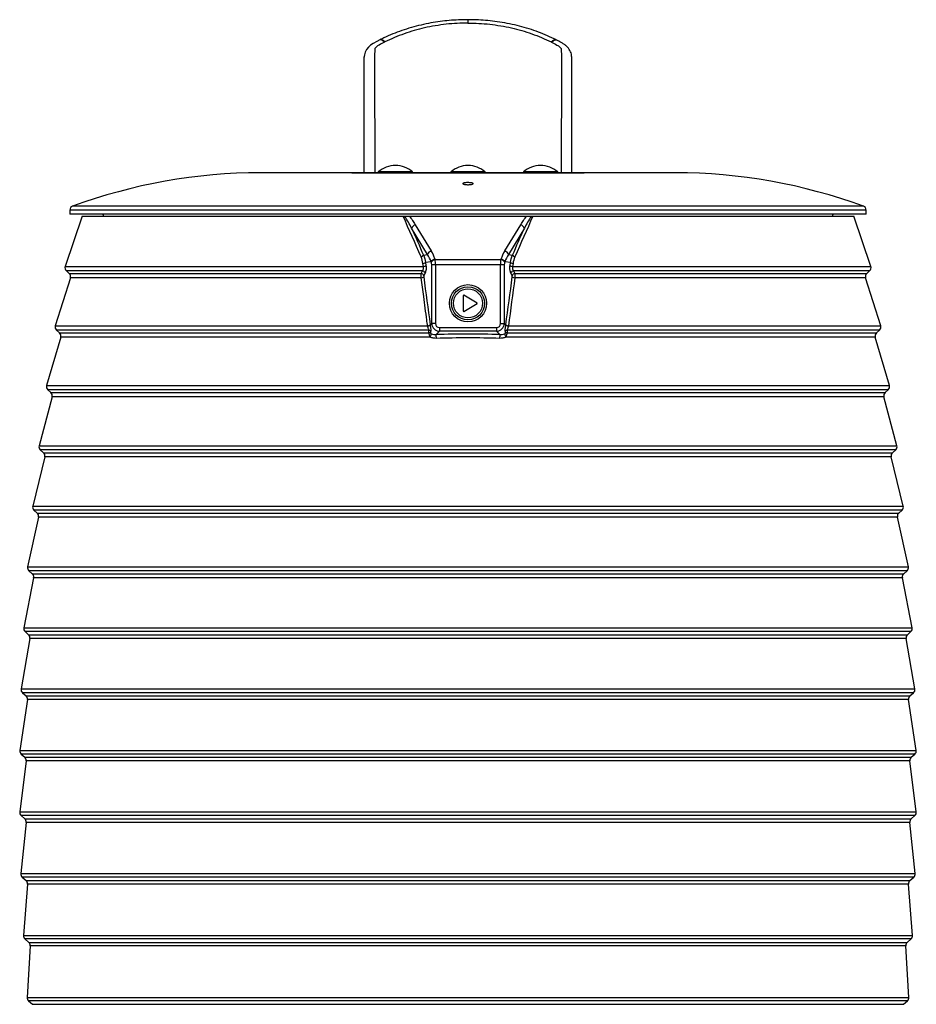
# Model space of a CAD drawing. Header units: millimetres. Extents: x 45 to 207, y 11 to 197.
# Tile 5 of 5: x 164 to 207, y 150 to 197. Entities that reach past the tile are written whole.
import ezdxf

# ---------------------------------------------------------------- set-up
doc = ezdxf.new("R2010")
doc.units = ezdxf.units.MM

msp = doc.modelspace()

# ---------------------------------------------------------------- linework, layer by layer
at = {"color": 7, "linetype": 'Continuous', "lineweight": 25}
for p, q in [((181.622, 196.218), (181.606, 196.21)), ((189.637, 196.218), (189.652, 196.21)), ((189.877, 196.322), (189.861, 196.33)), ((180.629, 189.914), (180.629, 195.507)), ((190.629, 195.484), (190.625, 195.526)), ((190.629, 189.914), (190.629, 195.522)), ((181.302, 189.954), (181.302, 189.914)), ((182.129, 189.954), (181.302, 189.954)), ((182.957, 189.954), (182.129, 189.954)), ((182.957, 189.914), (182.957, 189.954)), ((184.802, 189.954), (184.802, 189.914)), ((185.629, 189.954), (184.802, 189.954)), ((186.457, 189.954), (185.629, 189.954)), ((186.457, 189.914), (186.457, 189.954)), ((188.302, 189.954), (188.302, 189.914)), ((189.129, 189.954), (188.302, 189.954)), ((189.957, 189.954), (189.129, 189.954)), ((189.957, 189.914), (189.957, 189.954)), ((195.624, 189.914), (175.635, 189.914)), ((180.032, 189.914), (191.226, 189.914)), ((166.429, 188.114), (166.429, 187.914)), ((204.829, 187.914), (204.829, 188.114)), ((167.029, 187.814), (166.206, 185.395)), ((204.829, 187.914), (166.429, 187.914)), ((167.029, 187.814), (182.499, 187.814)), ((168.029, 187.914), (168.047, 187.814)), ((182.798, 187.814), (188.46, 187.814)), ((188.759, 187.814), (204.229, 187.814)), ((203.211, 187.814), (203.229, 187.914)), ((205.052, 185.395), (204.229, 187.814)), ((183.677, 185.968), (182.909, 187.232)), ((183.088, 187.406), (183.856, 186.142)), ((187.402, 186.142), (188.17, 187.406)), ((188.349, 187.232), (187.581, 185.968)), ((183.482, 185.942), (183.677, 185.968)), ((184.041, 185.741), (184.046, 185.724)), ((184.046, 185.724), (187.212, 185.724)), ((187.212, 185.724), (187.217, 185.741)), ((187.581, 185.968), (187.776, 185.942)), ((183.478, 185.395), (183.458, 185.531)), ((183.855, 185.617), (183.581, 185.58)), ((183.581, 185.58), (183.601, 185.443)), ((183.861, 185.599), (183.855, 185.617)), ((184.064, 185.475), (183.879, 185.475)), ((183.879, 182.635), (183.879, 185.475)), ((184.064, 185.475), (184.064, 182.635)), ((187.194, 185.475), (184.064, 185.475)), ((187.194, 182.635), (187.194, 185.475)), ((187.38, 185.475), (187.194, 185.475)), ((187.38, 185.475), (187.38, 182.635)), ((187.403, 185.617), (187.397, 185.599)), ((187.677, 185.58), (187.403, 185.617)), ((187.657, 185.443), (187.677, 185.58)), ((187.8, 185.531), (187.78, 185.395)), ((166.46, 184.846), (165.728, 182.53)), ((166.262, 185.181), (166.403, 185.056)), ((205.53, 182.53), (204.798, 184.846)), ((204.856, 185.056), (204.996, 185.181)), ((185.422, 184.003), (185.396, 183.988)), ((185.396, 183.988), (185.396, 183.24)), ((186.07, 183.629), (185.422, 184.003)), ((185.422, 183.225), (186.07, 183.599)), ((186.07, 183.599), (186.07, 183.629)), ((185.396, 183.24), (185.422, 183.225)), ((183.806, 182.562), (183.879, 182.635)), ((184.064, 182.635), (183.879, 182.635)), ((184.249, 182.449), (187.009, 182.449)), ((184.249, 182.449), (184.249, 182.264)), ((187.009, 182.449), (187.009, 182.264)), ((187.194, 182.635), (187.38, 182.635)), ((187.38, 182.635), (187.452, 182.562)), ((165.99, 181.985), (165.308, 179.647)), ((165.786, 182.32), (165.931, 182.191)), ((184.249, 182.264), (184.092, 182.106)), ((187.009, 182.264), (184.249, 182.264)), ((187.166, 182.106), (187.009, 182.264)), ((205.95, 179.647), (205.268, 181.985)), ((205.327, 182.191), (205.472, 182.32)), ((165.576, 179.107), (164.945, 176.748)), ((165.366, 179.442), (165.516, 179.308)), ((206.313, 176.748), (205.682, 179.107)), ((205.742, 179.308), (205.892, 179.442)), ((165.22, 176.213), (164.64, 173.835)), ((165.005, 176.548), (165.159, 176.409)), ((206.618, 173.835), (206.038, 176.213)), ((206.099, 176.409), (206.253, 176.548)), ((164.701, 173.638), (164.86, 173.496)), ((206.398, 173.496), (206.557, 173.638)), ((164.922, 173.304), (164.395, 170.907)), ((206.863, 170.907), (206.336, 173.304)), ((164.457, 170.715), (164.62, 170.569)), ((206.638, 170.569), (206.801, 170.715)), ((164.683, 170.381), (164.209, 167.967)), ((207.049, 167.967), (206.575, 170.381)), ((164.272, 167.78), (164.44, 167.629)), ((206.819, 167.629), (206.987, 167.78)), ((164.503, 167.446), (164.083, 165.016)), ((207.175, 165.016), (206.755, 167.446)), ((164.147, 164.833), (164.319, 164.679)), ((206.939, 164.679), (207.112, 164.833)), ((164.383, 164.5), (164.018, 162.055)), ((207.24, 162.055), (206.875, 164.5)), ((164.324, 161.544), (164.014, 159.086)), ((164.082, 161.877), (164.259, 161.719)), ((207.244, 159.086), (206.934, 161.544)), ((206.999, 161.719), (207.176, 161.877)), ((164.079, 158.912), (164.26, 158.75)), ((206.998, 158.75), (207.179, 158.912)), ((164.326, 158.58), (164.072, 156.11)), ((207.186, 156.11), (206.932, 158.58)), ((164.137, 155.94), (164.323, 155.774)), ((206.935, 155.774), (207.121, 155.94)), ((164.389, 155.609), (164.192, 153.127)), ((207.066, 153.127), (206.869, 155.609)), ((164.258, 152.962), (164.448, 152.793)), ((206.81, 152.793), (207, 152.962)), ((164.514, 152.632), (164.375, 150.141)), ((206.884, 150.141), (206.744, 152.632)), ((164.441, 149.981), (164.635, 149.807)), ((206.623, 149.807), (206.817, 149.981))]:
    msp.add_line(p, q, dxfattribs=at)
at = {"color": 8, "linetype": 'Continuous', "lineweight": 25}
for p, q in [((195.626, 189.914), (175.632, 189.914)), ((204.829, 188.114), (166.429, 188.114)), ((204.697, 188.302), (166.561, 188.302)), ((166.206, 185.395), (183.478, 185.395)), ((187.78, 185.395), (205.052, 185.395)), ((183.432, 185.181), (166.262, 185.181)), ((166.403, 185.056), (183.372, 185.056)), ((183.371, 184.846), (166.46, 184.846)), ((204.996, 185.181), (187.826, 185.181)), ((187.886, 185.056), (204.856, 185.056)), ((204.798, 184.846), (187.887, 184.846)), ((165.728, 182.53), (183.679, 182.53)), ((187.579, 182.53), (205.53, 182.53)), ((183.737, 182.32), (165.786, 182.32)), ((165.931, 182.191), (183.744, 182.191)), ((183.808, 181.985), (165.99, 181.985)), ((205.268, 181.985), (187.45, 181.985)), ((187.514, 182.191), (205.327, 182.191)), ((205.472, 182.32), (187.521, 182.32)), ((165.308, 179.647), (205.95, 179.647)), ((205.892, 179.442), (165.366, 179.442)), ((165.516, 179.308), (205.742, 179.308)), ((205.682, 179.107), (165.576, 179.107)), ((164.945, 176.748), (206.313, 176.748)), ((206.253, 176.548), (165.005, 176.548)), ((165.159, 176.409), (206.099, 176.409)), ((206.038, 176.213), (165.22, 176.213)), ((164.64, 173.835), (206.618, 173.835)), ((206.557, 173.638), (164.701, 173.638)), ((164.86, 173.496), (206.398, 173.496)), ((206.336, 173.304), (164.922, 173.304)), ((164.395, 170.907), (206.863, 170.907)), ((206.801, 170.715), (164.457, 170.715)), ((164.62, 170.569), (206.638, 170.569)), ((206.575, 170.381), (164.683, 170.381)), ((164.209, 167.967), (207.049, 167.967)), ((206.987, 167.78), (164.272, 167.78)), ((164.44, 167.629), (206.819, 167.629)), ((206.755, 167.446), (164.503, 167.446)), ((164.083, 165.016), (207.175, 165.016)), ((207.112, 164.833), (164.147, 164.833)), ((164.319, 164.679), (206.939, 164.679)), ((206.875, 164.5), (164.383, 164.5)), ((164.018, 162.055), (207.24, 162.055)), ((207.176, 161.877), (164.082, 161.877)), ((164.259, 161.719), (206.999, 161.719)), ((206.934, 161.544), (164.324, 161.544)), ((164.014, 159.086), (207.244, 159.086)), ((207.179, 158.912), (164.079, 158.912)), ((164.26, 158.75), (206.998, 158.75)), ((206.932, 158.58), (164.326, 158.58)), ((164.072, 156.11), (207.186, 156.11)), ((207.121, 155.94), (164.137, 155.94)), ((164.323, 155.774), (206.935, 155.774)), ((206.869, 155.609), (164.389, 155.609)), ((164.192, 153.127), (207.066, 153.127)), ((207, 152.962), (164.258, 152.962)), ((164.448, 152.793), (206.81, 152.793)), ((206.744, 152.632), (164.514, 152.632)), ((164.375, 150.141), (206.884, 150.141)), ((206.817, 149.981), (164.441, 149.981)), ((164.635, 149.807), (206.623, 149.807))]:
    msp.add_line(p, q, dxfattribs=at)
at = {"color": 7, "linetype": 'Continuous', "lineweight": 25, "flags": 128}
msp.add_lwpolyline([(181.382, 196.321), (181.237, 196.247), (181.058, 196.147), (180.929, 196.057), (180.824, 195.96), (180.739, 195.851), (180.677, 195.73), (180.639, 195.599), (180.63, 195.523), (180.629, 195.489), (180.629, 195.484), (180.629, 195.484), (180.629, 195.484), (180.629, 195.484), (180.629, 195.484), (180.629, 195.484)], dxfattribs=at)
at = {"color": 8, "linetype": 'Continuous', "lineweight": 25, "flags": 128}
for points in [[(181.606, 196.21), (181.53, 196.281), (181.459, 196.321), (181.4, 196.328), (181.382, 196.322)], [(181.622, 196.218), (181.545, 196.289), (181.475, 196.329), (181.415, 196.336), (181.399, 196.33)], [(189.637, 196.218), (189.713, 196.289), (189.783, 196.329), (189.843, 196.336), (189.86, 196.33)], [(189.652, 196.21), (189.728, 196.281), (189.799, 196.321), (189.859, 196.328), (189.876, 196.322)]]:
    msp.add_lwpolyline(points, dxfattribs=at)
at = {"color": 7, "linetype": 'Continuous', "lineweight": 25}
for radius in [0.9, 0.8, 0.7]:
    msp.add_circle((185.629, 183.614), radius, dxfattribs=at)
for centre, radius, start, end in [((182.129, 189.004), 1.26, 90, 131.0522), ((182.129, 189.004), 1.26, 48.9478, 90), ((185.629, 189.004), 1.26, 90, 131.0522), ((185.629, 189.004), 1.26, 48.9478, 90), ((189.129, 189.004), 1.26, 90, 131.0522), ((189.129, 189.004), 1.26, 48.9478, 90), ((175.726, 163.052), 26.862, 90.2014, 109.9502), ((195.532, 163.052), 26.862, 70.0498, 89.7986), ((166.629, 188.114), 0.2, 109.9502, 180), ((204.629, 188.114), 0.2, 0, 70.0498), ((183.171, 187.141), 0.277, 107.4355, 160.8347), ((188.087, 187.141), 0.277, 19.1653, 72.5645), ((183.279, 186.098), 0.256, 289.4999, 322.4224), ((183.939, 185.877), 0.277, 107.4355, 160.8347), ((184.077, 185.487), 0.257, 98.0483, 149.6251), ((184.082, 185.469), 0.257, 98.0483, 149.6251), ((187.176, 185.469), 0.257, 30.3749, 81.9517), ((187.181, 185.487), 0.257, 30.3749, 81.9517), ((187.319, 185.877), 0.277, 19.1653, 72.5645), ((187.979, 186.098), 0.256, 217.5776, 250.5001), ((166.395, 185.33), 0.2, 161.2144, 228.1897), ((183.434, 185.774), 0.244, 275.6737, 307.1547), ((183.454, 185.638), 0.244, 275.6454, 307.1258), ((187.804, 185.638), 0.244, 232.8742, 264.3546), ((187.824, 185.774), 0.244, 232.8453, 264.3263), ((204.863, 185.33), 0.2, 311.8103, 18.7856), ((166.269, 184.907), 0.2, 342.4754, 48.1897), ((183.347, 185.098), 0.253, 275.3625, 305.1993), ((183.332, 184.882), 0.179, 20.4262, 77.0076), ((183.392, 185.007), 0.179, 20.4798, 77.1288), ((187.866, 185.007), 0.179, 102.8712, 159.5202), ((187.926, 184.882), 0.179, 102.9924, 159.5738), ((187.911, 185.098), 0.253, 234.8007, 264.6375), ((204.989, 184.907), 0.2, 131.8103, 197.5246), ((165.919, 182.469), 0.2, 162.4754, 228.1897), ((183.657, 182.787), 0.258, 274.9516, 304.7636), ((183.66, 182.805), 0.283, 274.2426, 300.992), ((187.598, 182.805), 0.283, 239.008, 265.7574), ((187.601, 182.787), 0.258, 235.2364, 265.0484), ((205.339, 182.469), 0.2, 311.8103, 17.5246), ((165.798, 182.041), 0.2, 343.7433, 48.1897), ((183.727, 182.141), 0.18, 54.3569, 86.8246), ((183.752, 182.017), 0.174, 66.5586, 92.4776), ((183.375, 182.231), 0.498, 330.4473, 349.298), ((182.8, 181.936), 1.303, 359.5411, 7.5248), ((188.458, 181.936), 1.303, 172.4752, 180.4589), ((187.883, 182.231), 0.498, 190.702, 209.5527), ((187.531, 182.141), 0.18, 93.1754, 125.6431), ((187.506, 182.017), 0.174, 87.5224, 113.4414), ((205.46, 182.041), 0.2, 131.8103, 196.2567), ((165.5, 179.591), 0.2, 163.7433, 228.1897), ((205.758, 179.591), 0.2, 311.8103, 16.2567), ((165.383, 179.159), 0.2, 345.0182, 48.1897), ((205.875, 179.159), 0.2, 131.8103, 194.9818), ((165.138, 176.697), 0.2, 165.0182, 228.1897), ((206.12, 176.697), 0.2, 311.8103, 14.9818), ((165.026, 176.26), 0.2, 346.2999, 48.1897), ((206.232, 176.26), 0.2, 131.8103, 193.7001), ((164.835, 173.787), 0.2, 166.2999, 228.1897), ((206.424, 173.787), 0.2, 311.8103, 13.7001), ((164.727, 173.347), 0.2, 347.5885, 48.1897), ((206.531, 173.347), 0.2, 131.8103, 192.4115), ((164.59, 170.864), 0.2, 167.5885, 228.1897), ((164.487, 170.42), 0.2, 348.8838, 48.1897), ((206.771, 170.42), 0.2, 131.8103, 191.1162), ((206.668, 170.864), 0.2, 311.8103, 12.4115), ((164.405, 167.929), 0.2, 168.8838, 228.1897), ((164.306, 167.48), 0.2, 350.1859, 48.1897), ((206.952, 167.48), 0.2, 131.8103, 189.8141), ((206.853, 167.929), 0.2, 311.8103, 11.1162), ((164.28, 164.982), 0.2, 170.1859, 228.1897), ((206.978, 164.982), 0.2, 311.8103, 9.8141), ((164.186, 164.53), 0.2, 351.4945, 48.1897), ((207.073, 164.53), 0.2, 131.8103, 188.5055), ((164.216, 162.026), 0.2, 171.4945, 228.1897), ((207.043, 162.026), 0.2, 311.8103, 8.5055), ((164.126, 161.57), 0.2, 352.8098, 48.1897), ((207.132, 161.57), 0.2, 131.8103, 187.1902), ((164.212, 159.061), 0.2, 172.8098, 228.1897), ((207.046, 159.061), 0.2, 311.8103, 7.1902), ((164.127, 158.601), 0.2, 354.1315, 48.1897), ((207.131, 158.601), 0.2, 131.8103, 185.8685), ((164.271, 156.089), 0.2, 174.1315, 228.1897), ((164.19, 155.625), 0.2, 355.4595, 48.1897), ((207.069, 155.625), 0.2, 131.8103, 184.5405), ((206.987, 156.089), 0.2, 311.8103, 5.8685), ((164.391, 153.112), 0.2, 175.4595, 228.1897), ((206.867, 153.112), 0.2, 311.8103, 4.5405), ((164.314, 152.644), 0.2, 356.7939, 48.1897), ((206.944, 152.644), 0.2, 131.8103, 183.2061), ((164.574, 150.13), 0.2, 176.7939, 228.1897), ((206.684, 150.13), 0.2, 311.8103, 3.2061)]:
    msp.add_arc(centre, radius, start, end, dxfattribs=at)
for centre, major_axis, ratio, start_param, end_param in [((182.218, 185.583), (1.603, -0.868), 0.710576, 0.674353, 0.923072), ((182.218, 185.708), (1.747, -0.999), 0.73873, 0.679067, 0.927787), ((183.983, 185.475), (0, 0.4), 0.202013, 4.712389, 5.383116), ((187.275, 185.475), (0, 0.4), 0.202013, 0.900069, 1.570796), ((189.04, 185.708), (1.747, 0.999), 0.73873, 2.213806, 2.462525), ((189.04, 185.583), (1.603, 0.868), 0.710576, 2.218521, 2.46724), ((183.798, 185.475), (0, 0.2), 0.404026, 4.712389, 5.383116), ((187.46, 185.475), (0, 0.2), 0.404026, 0.900069, 1.570796), ((184.28, 182.665), (0.286, 0.286), 0.990105, 2.426592, 3.856593), ((184.28, 182.665), (0.163, 0.163), 0.868262, 2.426592, 3.856593), ((186.978, 182.665), (-0.163, 0.163), 0.868262, 2.426592, 3.856593), ((186.978, 182.665), (-0.286, 0.286), 0.990105, 2.426592, 3.856593), ((185.629, 173.062), (22.282, 0), 0.40686, 1.501754, 1.639839)]:
    msp.add_ellipse(centre, major_axis=major_axis, ratio=ratio, start_param=start_param, end_param=end_param, dxfattribs=at)
for points, knots in [([(185.629, 197.293), (185.475, 197.29), (185.172, 197.285), (184.725, 197.257), (184.283, 197.208), (183.831, 197.136), (183.365, 197.039), (182.896, 196.917), (182.44, 196.773), (181.998, 196.606), (181.652, 196.456), (181.457, 196.358), (181.399, 196.329)], [0, 0, 0, 0, 0.103204, 0.202957, 0.299898, 0.40206, 0.512406, 0.623453, 0.733671, 0.843007, 0.953564, 1, 1, 1, 1]), ([(185.629, 197.131), (185.454, 197.128), (185.103, 197.122), (184.577, 197.077), (184.052, 197.004), (183.536, 196.902), (183.035, 196.773), (182.548, 196.617), (182.074, 196.434), (181.772, 196.29), (181.622, 196.218)], [0, 0, 0, 0, 0.123558, 0.247116, 0.373444, 0.499772, 0.623446, 0.74712, 0.87356, 1, 1, 1, 1]), ([(189.86, 196.33), (189.847, 196.336), (189.784, 196.368), (189.579, 196.466), (189.243, 196.614), (188.799, 196.779), (188.344, 196.923), (187.876, 197.043), (187.4, 197.141), (186.934, 197.214), (186.476, 197.262), (186.047, 197.286), (185.762, 197.291), (185.629, 197.293)], [0, 0, 0, 0, 0.010708, 0.051191, 0.161059, 0.27109, 0.381512, 0.491295, 0.601612, 0.711787, 0.809669, 0.910674, 1, 1, 1, 1]), ([(185.629, 197.131), (185.804, 197.128), (186.155, 197.122), (186.681, 197.077), (187.206, 197.004), (187.722, 196.902), (188.223, 196.773), (188.71, 196.617), (189.184, 196.434), (189.486, 196.29), (189.637, 196.218)], [0, 0, 0, 0, 0.123558, 0.247116, 0.373444, 0.499772, 0.623446, 0.74712, 0.87356, 1, 1, 1, 1]), ([(181.398, 196.33), (181.394, 196.328), (181.388, 196.325), (181.383, 196.322), (181.381, 196.322)], [0, 0, 0, 0, 0.69976, 1, 1, 1, 1]), ([(190.625, 195.526), (190.622, 195.559), (190.617, 195.636), (190.577, 195.751), (190.514, 195.865), (190.433, 195.967), (190.334, 196.057), (190.217, 196.14), (190.082, 196.215), (189.97, 196.276), (189.897, 196.31), (189.875, 196.32)], [0, 0, 0, 0, 0.083764, 0.197401, 0.307006, 0.416486, 0.530263, 0.653711, 0.788294, 0.935858, 1, 1, 1, 1]), ([(185.448, 189.421), (185.469, 189.424), (185.511, 189.431), (185.593, 189.436), (185.677, 189.436), (185.756, 189.43), (185.821, 189.42), (185.865, 189.406), (185.884, 189.389), (185.873, 189.371), (185.834, 189.356), (185.771, 189.343), (185.692, 189.336), (185.607, 189.335), (185.526, 189.339), (185.456, 189.349), (185.404, 189.362), (185.377, 189.379), (185.379, 189.396), (185.405, 189.411), (185.436, 189.418), (185.448, 189.421)], [0, 0, 0, 0, 0.053011, 0.106048, 0.158525, 0.210722, 0.263245, 0.316575, 0.370889, 0.425969, 0.481231, 0.535957, 0.589645, 0.642293, 0.694388, 0.746653, 0.799717, 0.853849, 0.90885, 0.964129, 1, 1, 1, 1]), ([(182.499, 187.814), (182.514, 187.814), (182.528, 187.814), (182.556, 187.814), (182.569, 187.814), (182.581, 187.814)], [0, 0, 0, 0, 0.5, 0.5, 1, 1, 1, 1]), ([(182.909, 187.232), (182.859, 187.331), (182.807, 187.429), (182.698, 187.623), (182.642, 187.72), (182.581, 187.814)], [0, 0, 0, 0, 0.5, 0.5, 1, 1, 1, 1]), ([(182.581, 187.814), (182.613, 187.814), (182.647, 187.814), (182.719, 187.814), (182.758, 187.814), (182.798, 187.814)], [0, 0, 0, 0, 0.5, 0.5, 1, 1, 1, 1]), ([(182.798, 187.814), (182.853, 187.749), (182.904, 187.682), (183, 187.546), (183.045, 187.476), (183.088, 187.406)], [0, 0, 0, 0, 0.5, 0.5, 1, 1, 1, 1]), ([(188.17, 187.406), (188.213, 187.476), (188.258, 187.546), (188.354, 187.682), (188.405, 187.749), (188.46, 187.814)], [0, 0, 0, 0, 0.5, 0.5, 1, 1, 1, 1]), ([(188.677, 187.814), (188.617, 187.72), (188.56, 187.623), (188.451, 187.429), (188.399, 187.331), (188.349, 187.232)], [0, 0, 0, 0, 0.5, 0.5, 1, 1, 1, 1]), ([(188.46, 187.814), (188.48, 187.814), (188.499, 187.814), (188.538, 187.814), (188.557, 187.814), (188.611, 187.814), (188.645, 187.814), (188.677, 187.814)], [0, 0, 0, 0, 0.25, 0.25, 0.5, 0.5, 1, 1, 1, 1]), ([(188.677, 187.814), (188.689, 187.814), (188.702, 187.814), (188.73, 187.814), (188.744, 187.814), (188.759, 187.814)], [0, 0, 0, 0, 0.5, 0.5, 1, 1, 1, 1]), ([(183.432, 185.181), (183.442, 185.193), (183.452, 185.206), (183.468, 185.237), (183.475, 185.255), (183.485, 185.293), (183.487, 185.314), (183.486, 185.356), (183.483, 185.376), (183.478, 185.395)], [0, 0, 0, 0, 0.25, 0.25, 0.5, 0.5, 0.75, 0.75, 1, 1, 1, 1]), ([(183.601, 185.443), (183.606, 185.41), (183.609, 185.376), (183.609, 185.306), (183.608, 185.272), (183.6, 185.205), (183.594, 185.174), (183.579, 185.116), (183.57, 185.091), (183.559, 185.07)], [0, 0, 0, 0, 0.25, 0.25, 0.5, 0.5, 0.75, 0.75, 1, 1, 1, 1]), ([(187.699, 185.07), (187.688, 185.091), (187.679, 185.116), (187.668, 185.159), (187.665, 185.174), (187.659, 185.205), (187.656, 185.221), (187.652, 185.254), (187.651, 185.272), (187.649, 185.306), (187.649, 185.323), (187.649, 185.358), (187.65, 185.376), (187.653, 185.41), (187.655, 185.427), (187.657, 185.443)], [0, 0, 0, 0, 0.25, 0.25, 0.375, 0.375, 0.5, 0.5, 0.625, 0.625, 0.75, 0.75, 0.875, 0.875, 1, 1, 1, 1]), ([(187.78, 185.395), (187.778, 185.385), (187.776, 185.376), (187.773, 185.355), (187.772, 185.345), (187.771, 185.314), (187.774, 185.293), (187.781, 185.264), (187.784, 185.255), (187.79, 185.238), (187.794, 185.229), (187.806, 185.206), (187.816, 185.193), (187.826, 185.181)], [0, 0, 0, 0, 0.125, 0.125, 0.25, 0.25, 0.5, 0.5, 0.625, 0.625, 0.75, 0.75, 1, 1, 1, 1]), ([(183.371, 184.846), (183.371, 184.865), (183.371, 184.884), (183.371, 184.922), (183.371, 184.941), (183.371, 184.978), (183.371, 184.996), (183.372, 185.028), (183.372, 185.043), (183.372, 185.056)], [0, 0, 0, 0, 0.25, 0.25, 0.5, 0.5, 0.75, 0.75, 1, 1, 1, 1]), ([(183.679, 182.53), (183.667, 182.624), (183.654, 182.718), (183.642, 182.812), (183.592, 183.189), (183.542, 183.566), (183.492, 183.942), (183.452, 184.244), (183.411, 184.545), (183.371, 184.846)], [0, 0, 0, 0, 0.003, 0.003, 0.003, 0.01500001, 0.01500001, 0.01500001, 0.02460536, 0.02460536, 0.02460536, 0.02460536]), ([(183.499, 184.944), (183.497, 184.938), (183.494, 184.93), (183.492, 184.911), (183.492, 184.901), (183.493, 184.892)], [0, 0, 0, 0, 0.5, 0.5, 1, 1, 1, 1]), ([(187.765, 184.892), (187.766, 184.901), (187.766, 184.911), (187.764, 184.93), (187.762, 184.938), (187.759, 184.944)], [0, 0, 0, 0, 0.5, 0.5, 1, 1, 1, 1]), ([(187.886, 185.056), (187.887, 185.03), (187.887, 184.997), (187.887, 184.941), (187.887, 184.922), (187.887, 184.884), (187.887, 184.865), (187.887, 184.846)], [0, 0, 0, 0, 0.5, 0.5, 0.75, 0.75, 1, 1, 1, 1]), ([(183.737, 182.32), (183.738, 182.327), (183.738, 182.334), (183.736, 182.348), (183.735, 182.356), (183.728, 182.38), (183.721, 182.397), (183.709, 182.432), (183.702, 182.45), (183.69, 182.486), (183.685, 182.504), (183.681, 182.522)], [0, 0, 0, 0, 0.125, 0.125, 0.25, 0.25, 0.5, 0.5, 0.75, 0.75, 1, 1, 1, 1]), ([(183.806, 182.562), (183.809, 182.536), (183.812, 182.51), (183.82, 182.457), (183.824, 182.432), (183.829, 182.396), (183.831, 182.384), (183.833, 182.362), (183.834, 182.351), (183.836, 182.321), (183.835, 182.303), (183.832, 182.287)], [0, 0, 0, 0, 0.25, 0.25, 0.5, 0.5, 0.625, 0.625, 0.75, 0.75, 1, 1, 1, 1]), ([(187.426, 182.287), (187.423, 182.303), (187.422, 182.321), (187.424, 182.351), (187.425, 182.362), (187.427, 182.384), (187.429, 182.396), (187.432, 182.42), (187.434, 182.432), (187.438, 182.457), (187.44, 182.47), (187.444, 182.496), (187.446, 182.51), (187.449, 182.536), (187.451, 182.549), (187.452, 182.562)], [0, 0, 0, 0, 0.25, 0.25, 0.375, 0.375, 0.5, 0.5, 0.625, 0.625, 0.75, 0.75, 0.875, 0.875, 1, 1, 1, 1]), ([(187.577, 182.522), (187.573, 182.504), (187.568, 182.486), (187.556, 182.45), (187.55, 182.432), (187.537, 182.397), (187.53, 182.38), (187.524, 182.356), (187.522, 182.348), (187.52, 182.334), (187.52, 182.327), (187.521, 182.32)], [0, 0, 0, 0, 0.25, 0.25, 0.5, 0.5, 0.75, 0.75, 0.875, 0.875, 1, 1, 1, 1]), ([(183.808, 181.985), (183.8, 182.002), (183.792, 182.02), (183.778, 182.056), (183.771, 182.075), (183.761, 182.111), (183.756, 182.129), (183.749, 182.162), (183.746, 182.177), (183.744, 182.191)], [0, 0, 0, 0, 0.25, 0.25, 0.5, 0.5, 0.75, 0.75, 1, 1, 1, 1]), ([(184.103, 181.925), (184.052, 181.924), (184, 181.928), (183.901, 181.948), (183.854, 181.964), (183.808, 181.985)], [0, 0, 0, 0, 0.5, 0.5, 1, 1, 1, 1]), ([(183.821, 182.176), (183.821, 182.173), (183.823, 182.169), (183.828, 182.161), (183.832, 182.157), (183.845, 182.147), (183.855, 182.142), (183.864, 182.139)], [0, 0, 0, 0, 0.25, 0.25, 0.5, 0.5, 1, 1, 1, 1]), ([(183.864, 182.139), (183.9, 182.124), (183.937, 182.115), (184.013, 182.104), (184.053, 182.103), (184.092, 182.106)], [0, 0, 0, 0, 0.5, 0.5, 1, 1, 1, 1]), ([(187.155, 181.925), (186.647, 181.94), (186.138, 181.947), (185.12, 181.947), (184.611, 181.94), (184.103, 181.925)], [0, 0, 0, 0, 0.5, 0.5, 1, 1, 1, 1]), ([(187.45, 181.985), (187.404, 181.964), (187.357, 181.948), (187.258, 181.928), (187.206, 181.924), (187.155, 181.925)], [0, 0, 0, 0, 0.5, 0.5, 1, 1, 1, 1]), ([(187.166, 182.106), (187.206, 182.103), (187.245, 182.104), (187.321, 182.115), (187.358, 182.124), (187.394, 182.139)], [0, 0, 0, 0, 0.5, 0.5, 1, 1, 1, 1]), ([(187.394, 182.139), (187.403, 182.142), (187.413, 182.147), (187.426, 182.157), (187.43, 182.161), (187.435, 182.169), (187.437, 182.173), (187.437, 182.176)], [0, 0, 0, 0, 0.5, 0.5, 0.75, 0.75, 1, 1, 1, 1]), ([(187.514, 182.191), (187.51, 182.164), (187.503, 182.129), (187.481, 182.056), (187.467, 182.019), (187.45, 181.985)], [0, 0, 0, 0, 0.5, 0.5, 1, 1, 1, 1])]:
    msp.add_open_spline(points, degree=3, knots=knots, dxfattribs=at)
at = {"color": 8, "linetype": 'Continuous', "lineweight": 25}
for points, knots in [([(185.629, 197.29), (185.629, 197.289), (185.629, 197.286), (185.629, 197.225), (185.629, 197.159), (185.629, 197.131)], [0, 0, 0, 0, 0.303088, 0.70862, 1, 1, 1, 1]), ([(181.606, 196.21), (181.517, 196.164), (181.374, 196.091), (181.206, 195.993), (181.13, 195.9), (181.118, 194.696), (181.133, 192.73), (181.129, 190.756), (181.129, 189.916), (181.129, 189.914)], [0, 0, 0, 0, 0.037466, 0.060107, 0.073206, 0.086171, 0.609963, 0.998918, 1, 1, 1, 1]), ([(189.652, 196.21), (189.741, 196.164), (189.884, 196.091), (190.052, 195.993), (190.128, 195.9), (190.14, 194.696), (190.125, 192.73), (190.129, 190.756), (190.129, 189.916), (190.129, 189.914)], [0, 0, 0, 0, 0.037466, 0.060107, 0.073206, 0.086171, 0.609963, 0.998918, 1, 1, 1, 1])]:
    msp.add_open_spline(points, degree=3, knots=knots, dxfattribs=at)
at = {"color": 7, "linetype": 'Continuous', "lineweight": 25}
for points in [[(183.365, 185.857), (183.078, 186.513), (182.79, 187.166), (182.499, 187.814)], [(188.759, 187.814), (188.469, 187.166), (188.18, 186.513), (187.893, 185.857)], [(182.909, 187.232), (183.101, 186.804), (183.292, 186.374), (183.482, 185.942)], [(187.776, 185.942), (187.966, 186.374), (188.157, 186.804), (188.349, 187.232)], [(183.458, 185.531), (183.442, 185.644), (183.41, 185.752), (183.365, 185.857)], [(183.482, 185.942), (183.531, 185.825), (183.565, 185.705), (183.581, 185.58)], [(187.677, 185.58), (187.693, 185.705), (187.727, 185.825), (187.776, 185.942)], [(187.893, 185.857), (187.848, 185.752), (187.816, 185.644), (187.8, 185.531)], [(183.372, 185.056), (183.392, 185.098), (183.412, 185.139), (183.432, 185.181)], [(183.493, 184.892), (183.597, 184.12), (183.701, 183.348), (183.804, 182.575)], [(183.559, 185.07), (183.539, 185.028), (183.519, 184.986), (183.499, 184.944)], [(187.454, 182.575), (187.557, 183.348), (187.661, 184.12), (187.765, 184.892)], [(187.887, 184.846), (187.784, 184.075), (187.681, 183.302), (187.579, 182.53)], [(187.759, 184.944), (187.739, 184.986), (187.719, 185.028), (187.699, 185.07)], [(187.826, 185.181), (187.846, 185.139), (187.866, 185.098), (187.886, 185.056)], [(183.681, 182.522), (183.68, 182.525), (183.68, 182.527), (183.679, 182.53)], [(183.804, 182.575), (183.805, 182.571), (183.805, 182.566), (183.806, 182.562)], [(187.452, 182.562), (187.453, 182.566), (187.453, 182.571), (187.454, 182.575)], [(187.579, 182.53), (187.578, 182.527), (187.578, 182.525), (187.577, 182.522)], [(183.744, 182.191), (183.737, 182.234), (183.735, 182.277), (183.737, 182.32)], [(183.832, 182.287), (183.825, 182.25), (183.821, 182.214), (183.821, 182.176)], [(187.437, 182.176), (187.437, 182.214), (187.433, 182.25), (187.426, 182.287)], [(187.521, 182.32), (187.523, 182.277), (187.522, 182.234), (187.514, 182.191)]]:
    msp.add_open_spline(points, degree=3, dxfattribs=at)

doc.saveas('drawing.dxf')
